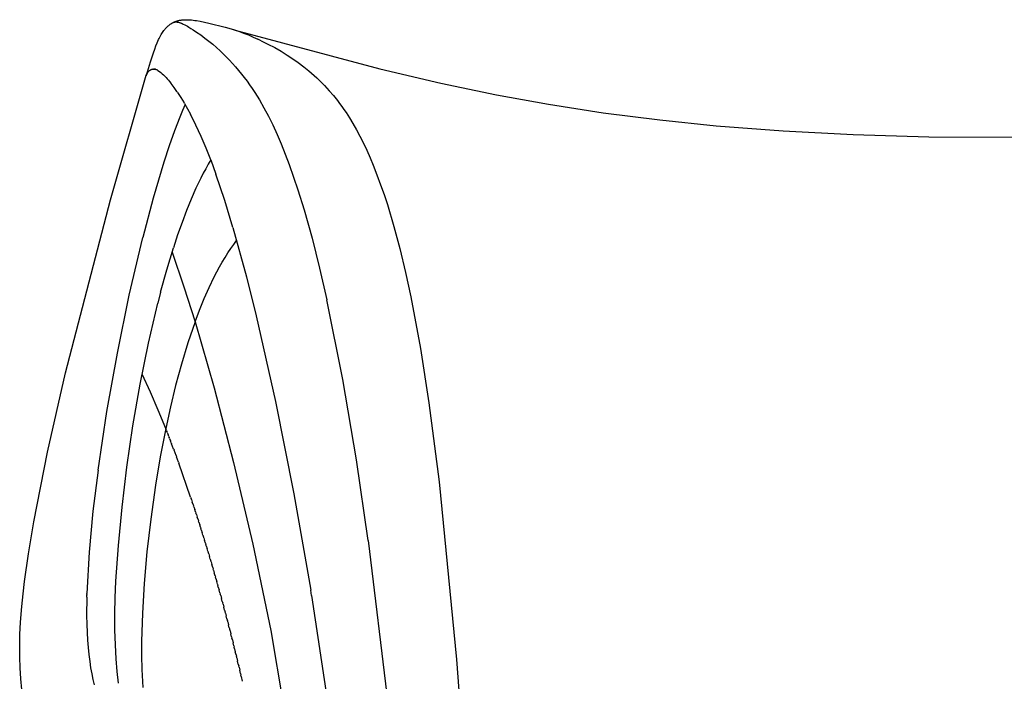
# Model space of a CAD drawing. Header units: millimetres. Extents: x 0 to 547, y 0 to 799.
# Tile 7 of 15: x 0 to 273, y 616 to 799. Entities that reach past the tile are written whole.
import ezdxf

# ---------------------------------------------------------------- set-up
doc = ezdxf.new("R2010")
doc.units = ezdxf.units.MM
doc.header["$MEASUREMENT"] = 0
doc.layers.add('Crea2D$visibili$tangenti', color=7, linetype='Continuous', true_color=0x000000)

msp = doc.modelspace()

# ---------------------------------------------------------------- linework, layer by layer
at = {"layer": 'Crea2D$visibili$tangenti'}
for p, q in [((41.62, 798.09), (41.82, 798.23)), ((41.82, 798.23), (41.94, 798.31)), ((41.94, 798.31), (42.05, 798.39)), ((42.05, 798.39), (42.16, 798.46)), ((42.16, 798.46), (42.28, 798.53)), ((42.28, 798.53), (42.39, 798.6)), ((42.39, 798.6), (42.51, 798.67)), ((42.51, 798.67), (42.55, 798.69)), ((42.55, 798.69), (42.6, 798.71)), ((42.6, 798.71), (42.64, 798.73)), ((42.61, 798.72), (42.74, 798.79)), ((42.64, 798.73), (42.69, 798.75)), ((42.69, 798.75), (42.73, 798.77)), ((42.73, 798.77), (42.78, 798.79)), ((42.74, 798.79), (42.88, 798.85)), ((42.78, 798.79), (42.82, 798.8)), ((42.82, 798.8), (42.87, 798.82)), ((42.87, 798.82), (42.9, 798.83)), ((42.88, 798.85), (43.02, 798.92)), ((42.9, 798.83), (42.92, 798.83)), ((42.92, 798.83), (42.97, 798.84)), ((42.97, 798.84), (43.03, 798.85)), ((43.02, 798.92), (43.16, 798.98)), ((43.03, 798.85), (43.08, 798.86)), ((43.08, 798.86), (43.13, 798.87)), ((43.13, 798.87), (43.19, 798.87)), ((43.16, 798.98), (43.3, 799.03)), ((43.19, 798.87), (43.24, 798.88)), ((43.24, 798.88), (43.29, 798.88)), ((43.29, 798.88), (43.35, 798.88)), ((43.3, 799.03), (43.45, 799.08)), ((43.35, 798.88), (43.4, 798.88)), ((43.4, 798.88), (43.46, 798.88)), ((43.45, 799.08), (43.59, 799.13)), ((43.46, 798.88), (43.51, 798.87)), ((43.51, 798.87), (43.57, 798.87)), ((43.57, 798.87), (43.62, 798.86)), ((43.59, 799.13), (43.74, 799.18)), ((43.62, 798.86), (43.67, 798.86)), ((43.67, 798.86), (43.73, 798.85)), ((43.73, 798.85), (43.79, 798.84)), ((43.74, 799.18), (43.89, 799.22)), ((43.79, 798.84), (43.86, 798.83)), ((43.86, 798.83), (43.93, 798.81)), ((43.89, 799.22), (44.04, 799.26)), ((43.93, 798.81), (43.99, 798.8)), ((43.99, 798.8), (44.13, 798.77)), ((44.04, 799.26), (44.2, 799.3)), ((44.13, 798.77), (44.26, 798.73)), ((44.2, 799.3), (44.36, 799.33)), ((44.26, 798.73), (44.41, 798.69)), ((44.36, 799.33), (44.51, 799.36)), ((44.41, 798.69), (44.55, 798.64)), ((44.51, 799.36), (44.67, 799.39)), ((44.55, 798.64), (44.7, 798.59)), ((44.67, 799.39), (44.83, 799.41)), ((44.7, 798.59), (44.84, 798.53)), ((44.83, 799.41), (44.99, 799.43)), ((44.84, 798.53), (44.99, 798.47)), ((44.99, 799.43), (45.16, 799.45)), ((44.99, 798.47), (45.13, 798.41)), ((45.13, 798.41), (45.41, 798.29)), ((45.16, 799.45), (45.34, 799.47)), ((45.34, 799.47), (45.52, 799.48)), ((45.41, 798.29), (45.81, 798.09)), ((45.52, 799.48), (45.7, 799.49)), ((45.7, 799.49), (46.06, 799.5)), ((46.06, 799.5), (46.42, 799.5)), ((46.42, 799.5), (46.85, 799.49)), ((46.85, 799.49), (47.28, 799.46)), ((47.28, 799.46), (47.71, 799.42)), ((47.71, 799.42), (48.14, 799.38)), ((48.14, 799.38), (48.63, 799.31)), ((48.63, 799.31), (49.13, 799.24)), ((49.13, 799.24), (50.11, 799.07)), ((50.11, 799.07), (51.31, 798.83)), ((51.31, 798.83), (52.51, 798.56)), ((52.51, 798.56), (57.02, 797.4)), ((39.28, 795.35), (39.45, 795.64)), ((39.45, 795.64), (39.63, 795.92)), ((39.63, 795.92), (39.81, 796.19)), ((39.81, 796.19), (40.01, 796.46)), ((40.01, 796.46), (40.19, 796.7)), ((40.19, 796.7), (40.29, 796.82)), ((40.29, 796.82), (40.38, 796.94)), ((40.38, 796.94), (40.47, 797.04)), ((40.47, 797.04), (40.57, 797.15)), ((40.57, 797.15), (40.67, 797.25)), ((40.67, 797.25), (40.76, 797.35)), ((40.76, 797.35), (40.86, 797.44)), ((40.86, 797.44), (40.96, 797.54)), ((40.96, 797.54), (41.06, 797.63)), ((41.06, 797.63), (41.16, 797.72)), ((41.16, 797.72), (41.27, 797.81)), ((41.27, 797.81), (41.39, 797.91)), ((41.39, 797.91), (41.62, 798.09)), ((45.81, 798.09), (46.2, 797.89)), ((46.2, 797.89), (46.59, 797.67)), ((46.59, 797.67), (46.97, 797.45)), ((46.97, 797.45), (47.55, 797.1)), ((47.55, 797.1), (48.13, 796.73)), ((48.13, 796.73), (49.12, 796.07)), ((49.12, 796.07), (50.29, 795.25)), ((57.02, 797.4), (59.38, 796.75)), ((59.38, 796.75), (60.77, 796.3)), ((59.48, 796.72), (99.98, 785.9)), ((60.77, 796.3), (62.13, 795.8)), ((62.13, 795.8), (63.49, 795.27)), ((37.84, 792.26), (38.19, 793.12)), ((38.19, 793.12), (38.37, 793.54)), ((38.37, 793.54), (38.56, 793.96)), ((38.56, 793.96), (38.73, 794.32)), ((38.73, 794.32), (38.91, 794.67)), ((38.91, 794.67), (39.09, 795.01)), ((39.09, 795.01), (39.28, 795.35)), ((50.29, 795.25), (51.44, 794.39)), ((51.44, 794.39), (52.52, 793.55)), ((52.52, 793.55), (53.58, 792.68)), ((63.49, 795.27), (64.82, 794.69)), ((64.82, 794.69), (66.14, 794.08)), ((67.01, 793.67), (66.14, 794.08)), ((67.01, 793.67), (68.92, 792.74)), ((68.92, 792.74), (70.8, 791.75)), ((36.3, 787.79), (37.13, 790.32)), ((37.13, 790.32), (37.48, 791.29)), ((37.48, 791.29), (37.84, 792.26)), ((53.58, 792.68), (54.62, 791.79)), ((54.62, 791.79), (55.63, 790.87)), ((55.63, 790.87), (56.53, 790.02)), ((56.53, 790.02), (57.4, 789.14)), ((70.8, 791.75), (72.55, 790.75)), ((72.55, 790.75), (74.27, 789.69)), ((35.18, 784.14), (36.3, 787.79)), ((57.4, 789.14), (58.26, 788.25)), ((58.26, 788.25), (59.1, 787.34)), ((59.1, 787.34), (59.95, 786.39)), ((74.27, 789.69), (75.84, 788.66)), ((75.84, 788.66), (77.36, 787.58)), ((77.36, 787.58), (78.86, 786.45)), ((35.31, 784.49), (35.33, 784.53)), ((35.34, 784.54), (35.33, 784.53)), ((35.34, 784.54), (35.35, 784.57)), ((35.36, 784.59), (35.35, 784.57)), ((35.36, 784.59), (35.37, 784.6)), ((35.39, 784.65), (35.37, 784.6)), ((35.41, 784.69), (35.39, 784.65)), ((35.41, 784.69), (35.43, 784.71)), ((35.44, 784.73), (35.43, 784.71)), ((35.44, 784.73), (35.45, 784.74)), ((35.47, 784.78), (35.45, 784.74)), ((35.49, 784.81), (35.47, 784.78)), ((35.49, 784.81), (35.51, 784.84)), ((35.52, 784.85), (35.51, 784.84)), ((35.52, 784.85), (35.56, 784.89)), ((35.58, 784.92), (35.56, 784.89)), ((35.58, 784.92), (35.61, 784.96)), ((35.61, 784.96), (35.65, 785)), ((35.67, 785.02), (35.65, 785)), ((35.67, 785.02), (35.7, 785.05)), ((35.7, 785.05), (35.74, 785.09)), ((35.76, 785.1), (35.74, 785.09)), ((35.76, 785.1), (35.79, 785.13)), ((35.82, 785.16), (35.79, 785.13)), ((35.82, 785.16), (35.84, 785.18)), ((35.88, 785.21), (35.84, 785.18)), ((35.88, 785.21), (35.89, 785.22)), ((35.99, 785.29), (35.89, 785.22)), ((36.09, 785.37), (35.99, 785.29)), ((36.09, 785.37), (36.15, 785.41)), ((36.16, 785.42), (36.15, 785.41)), ((36.16, 785.42), (36.21, 785.45)), ((36.24, 785.47), (36.21, 785.45)), ((36.24, 785.47), (36.26, 785.49)), ((36.33, 785.53), (36.26, 785.49)), ((36.4, 785.57), (36.33, 785.53)), ((36.4, 785.57), (36.45, 785.6)), ((36.45, 785.6), (36.5, 785.63)), ((36.53, 785.64), (36.5, 785.63)), ((36.53, 785.64), (36.57, 785.66)), ((36.58, 785.66), (36.57, 785.66)), ((36.58, 785.66), (36.64, 785.69)), ((36.67, 785.7), (36.64, 785.69)), ((36.67, 785.7), (36.7, 785.71)), ((36.77, 785.73), (36.7, 785.71)), ((36.82, 785.75), (36.77, 785.73)), ((36.77, 785.73), (36.77, 785.73)), ((36.82, 785.75), (36.84, 785.75)), ((36.89, 785.76), (36.84, 785.75)), ((36.89, 785.76), (36.96, 785.78)), ((36.97, 785.78), (36.96, 785.78)), ((36.97, 785.78), (36.99, 785.78)), ((37.02, 785.79), (36.99, 785.78)), ((37.02, 785.79), (37.07, 785.79)), ((37.07, 785.79), (37.11, 785.79)), ((37.13, 785.8), (37.11, 785.79)), ((37.13, 785.8), (37.15, 785.8)), ((37.19, 785.8), (37.15, 785.8)), ((37.19, 785.8), (37.24, 785.8)), ((37.25, 785.8), (37.24, 785.8)), ((37.25, 785.8), (37.28, 785.8)), ((37.31, 785.79), (37.28, 785.8)), ((37.31, 785.79), (37.36, 785.79)), ((37.36, 785.79), (37.41, 785.78)), ((37.43, 785.78), (37.41, 785.78)), ((37.43, 785.78), (37.46, 785.78)), ((37.5, 785.77), (37.46, 785.78)), ((37.5, 785.77), (37.55, 785.76)), ((37.56, 785.76), (37.55, 785.76)), ((37.56, 785.76), (37.6, 785.75)), ((37.63, 785.74), (37.6, 785.75)), ((37.63, 785.74), (37.65, 785.74)), ((37.7, 785.73), (37.65, 785.74)), ((37.7, 785.73), (37.75, 785.71)), ((37.77, 785.71), (37.75, 785.71)), ((37.77, 785.71), (37.8, 785.7)), ((37.84, 785.68), (37.8, 785.7)), ((37.84, 785.68), (37.9, 785.66)), ((37.91, 785.66), (37.9, 785.66)), ((37.91, 785.66), (37.95, 785.64)), ((37.98, 785.63), (37.95, 785.64)), ((37.98, 785.63), (38.05, 785.6)), ((38.05, 785.6), (38.12, 785.57)), ((38.14, 785.56), (38.12, 785.57)), ((38.14, 785.56), (38.18, 785.54)), ((38.22, 785.52), (38.18, 785.54)), ((38.22, 785.52), (38.28, 785.49)), ((38.28, 785.49), (38.35, 785.45)), ((38.38, 785.43), (38.35, 785.45)), ((38.38, 785.43), (38.79, 785.14)), ((38.79, 785.14), (39.18, 784.83)), ((39.18, 784.83), (39.57, 784.51)), ((39.57, 784.51), (39.94, 784.17)), ((59.95, 786.39), (60.77, 785.41)), ((60.77, 785.41), (61.58, 784.42)), ((78.86, 786.45), (80.31, 785.28)), ((80.31, 785.28), (81.05, 784.64)), ((81.05, 784.64), (81.79, 783.98)), ((99.98, 785.9), (116.96, 781.89)), ((25.19, 749.45), (35.15, 784.06)), ((35.13, 783.99), (35.12, 783.94)), ((35.15, 784.06), (35.17, 784.11)), ((35.17, 784.13), (35.18, 784.16)), ((35.17, 784.13), (35.17, 784.11)), ((35.2, 784.2), (35.18, 784.16)), ((35.22, 784.27), (35.2, 784.21)), ((35.2, 784.2), (35.2, 784.21)), ((35.24, 784.32), (35.22, 784.27)), ((35.24, 784.32), (35.25, 784.36)), ((35.27, 784.38), (35.25, 784.36)), ((35.29, 784.45), (35.27, 784.4)), ((35.27, 784.38), (35.27, 784.4)), ((35.31, 784.49), (35.29, 784.45)), ((39.94, 784.17), (40.3, 783.82)), ((40.3, 783.82), (40.65, 783.46)), ((40.65, 783.46), (40.99, 783.09)), ((40.99, 783.09), (41.32, 782.71)), ((41.32, 782.71), (41.63, 782.32)), ((41.63, 782.32), (41.93, 781.92)), ((41.99, 781.85), (41.93, 781.92)), ((41.99, 781.85), (42.04, 781.78)), ((42.86, 780.68), (42.04, 781.78)), ((61.58, 784.42), (62.36, 783.41)), ((62.36, 783.41), (63.11, 782.41)), ((63.11, 782.41), (63.84, 781.4)), ((81.79, 783.98), (82.51, 783.32)), ((82.51, 783.32), (83.22, 782.64)), ((83.22, 782.64), (83.92, 781.95)), ((83.92, 781.95), (84.61, 781.24)), ((116.96, 781.89), (132.34, 778.66)), ((43.65, 779.57), (42.86, 780.68)), ((43.65, 779.57), (43.73, 779.45)), ((43.83, 779.3), (43.73, 779.45)), ((43.83, 779.3), (44.75, 777.87)), ((63.84, 781.4), (64.55, 780.37)), ((64.55, 780.37), (65.24, 779.33)), ((65.24, 779.33), (65.91, 778.28)), ((84.61, 781.24), (85.28, 780.52)), ((85.28, 780.52), (85.94, 779.79)), ((85.94, 779.79), (87.1, 778.45)), ((44.75, 777.87), (45.64, 776.42)), ((45.73, 776.27), (45.64, 776.42)), ((65.91, 778.28), (66.56, 777.21)), ((66.56, 777.21), (67.81, 775.05)), ((87.1, 778.45), (88.21, 777.06)), ((88.21, 777.06), (88.83, 776.24)), ((132.34, 778.66), (146.84, 776.02)), ((45.2, 774.26), (44.47, 772.48)), ((45.93, 775.93), (45.2, 774.26)), ((45.73, 776.27), (47.38, 773.31)), ((67.81, 775.05), (69.07, 772.69)), ((88.83, 776.24), (89.44, 775.41)), ((89.44, 775.41), (90.03, 774.57)), ((90.03, 774.57), (90.61, 773.72)), ((90.61, 773.72), (91.56, 772.23)), ((146.84, 776.02), (162.01, 773.67)), ((162.01, 773.67), (177.68, 771.68)), ((44.47, 772.48), (43, 768.64)), ((48.94, 770.19), (47.38, 773.31)), ((69.07, 772.69), (70.25, 770.3)), ((91.56, 772.23), (92.47, 770.72)), ((177.68, 771.68), (193.39, 770.07)), ((43, 768.64), (41.52, 764.44)), ((50.41, 767.03), (48.94, 770.19)), ((70.25, 770.3), (71.46, 767.67)), ((92.47, 770.72), (93.49, 768.93)), ((93.49, 768.93), (94.46, 767.12)), ((193.39, 770.07), (211.98, 768.63)), ((211.98, 768.63), (231.4, 767.6)), ((51.78, 763.82), (50.41, 767.03)), ((71.46, 767.67), (72.6, 765.01)), ((94.46, 767.12), (95.42, 765.19)), ((231.4, 767.6), (252.37, 766.97)), ((252.37, 766.97), (283.99, 766.83)), ((41.52, 764.44), (40.03, 759.91)), ((53.05, 760.57), (51.78, 763.82)), ((72.6, 765.01), (73.74, 762.15)), ((95.42, 765.19), (96.34, 763.24)), ((96.34, 763.24), (97.26, 761.18)), ((40.03, 759.91), (37.08, 749.95)), ((53.05, 760.57), (52.34, 759.38)), ((53.05, 760.57), (54.48, 756.66)), ((73.74, 762.15), (74.83, 759.27)), ((97.26, 761.18), (98.13, 759.1)), ((51.64, 758.14), (50.95, 756.85)), ((52.34, 759.38), (51.64, 758.14)), ((74.83, 759.27), (76.06, 755.79)), ((98.13, 759.1), (99.2, 756.4)), ((50.27, 755.51), (48.92, 752.69)), ((50.95, 756.85), (50.27, 755.51)), ((56.95, 749.26), (54.48, 756.66)), ((76.06, 755.79), (77.23, 752.3)), ((99.2, 756.4), (100.21, 753.67)), ((48.92, 752.69), (47.61, 749.69)), ((77.23, 752.3), (78.96, 746.72)), ((100.21, 753.67), (101.16, 750.93)), ((12.75, 701.45), (25.19, 749.45)), ((37.08, 749.95), (34.19, 739.02)), ((47.61, 749.69), (46.32, 746.52)), ((59.21, 741.81), (56.95, 749.26)), ((101.16, 750.93), (102.07, 748.16)), ((46.32, 746.52), (45.07, 743.2)), ((78.96, 746.72), (81.17, 738.85)), ((102.07, 748.16), (103.9, 742.08)), ((45.07, 743.2), (43.85, 739.73)), ((59.21, 741.81), (62.96, 728.15)), ((103.9, 742.08), (105.54, 735.94)), ((30.44, 723.01), (34.19, 739.02)), ((43.85, 739.73), (42.67, 736.13)), ((59.42, 737.11), (60.24, 738.23)), ((81.17, 738.85), (83.28, 730.51)), ((40.83, 730.04), (42.67, 736.13)), ((57.81, 734.75), (58.61, 735.96)), ((58.61, 735.96), (59.42, 737.11)), ((105.54, 735.94), (107.14, 729.28)), ((42.29, 734.93), (45.62, 725.3)), ((56.26, 732.21), (57.03, 733.5)), ((57.03, 733.5), (57.81, 734.75)), ((39.14, 723.9), (40.83, 730.04)), ((54.76, 729.51), (55.5, 730.88)), ((55.5, 730.88), (56.26, 732.21)), ((83.28, 730.51), (85.3, 721.76)), ((52.62, 725.17), (54.03, 728.1)), ((54.03, 728.1), (54.76, 729.51)), ((62.96, 728.15), (65.68, 717.27)), ((107.14, 729.28), (108.59, 722.59)), ((45.62, 725.3), (48.69, 715.58)), ((51.25, 722.1), (52.62, 725.17)), ((27.12, 706.9), (30.44, 723.01)), ((39.14, 723.9), (38.33, 720.76)), ((49.95, 718.9), (51.25, 722.1)), ((89.7, 699.58), (85.3, 721.76)), ((108.59, 722.59), (111.27, 708.26)), ((35.75, 709.69), (38.33, 720.76)), ((48.69, 715.58), (49.95, 718.9)), ((65.68, 717.27), (71.02, 693.54)), ((48.69, 715.58), (46.73, 709.76)), ((48.69, 715.58), (53.97, 697.32)), ((33.45, 698.29), (35.75, 709.69)), ((46.73, 709.76), (44.93, 703.88)), ((111.27, 708.26), (113.62, 693.12)), ((24.23, 690.71), (27.12, 706.9)), ((44.93, 703.88), (43.3, 697.96)), ((7.74, 679.46), (12.75, 701.45)), ((36.29, 696.11), (33.99, 701.09)), ((31.45, 686.76), (33.45, 698.29)), ((43.3, 697.96), (41.84, 691.99)), ((53.97, 697.32), (59.38, 676.55)), ((93.51, 677.29), (89.7, 699.58)), ((38.48, 691.07), (36.29, 696.11)), ((41.84, 691.99), (40.54, 685.98)), ((71.02, 693.54), (76.12, 667.88)), ((113.62, 693.12), (116.42, 671.25)), ((21.76, 674.45), (24.23, 690.71)), ((40.54, 685.98), (38.48, 691.07)), ((29.77, 675.32), (31.45, 686.76)), ((40.54, 685.98), (39.02, 678.13)), ((40.76, 685.43), (40.54, 685.98)), ((40.76, 685.43), (40.87, 685.15)), ((40.98, 684.88), (40.87, 685.15)), ((40.98, 684.88), (41.2, 684.32)), ((41.42, 683.75), (41.2, 684.32)), ((41.42, 683.75), (41.53, 683.47)), ((41.63, 683.19), (41.53, 683.47)), ((41.63, 683.19), (41.85, 682.61)), ((42.08, 682.04), (41.85, 682.61)), ((42.08, 682.04), (42.19, 681.75)), ((42.74, 680.28), (42.19, 681.75)), ((3.92, 660.13), (7.74, 679.46)), ((39.02, 678.13), (37.7, 670.24)), ((42.74, 680.28), (42.85, 679.98)), ((43.41, 678.49), (42.85, 679.98)), ((43.41, 678.49), (43.52, 678.18)), ((44.08, 676.65), (43.52, 678.18)), ((28.41, 664.17), (29.77, 675.32)), ((44.08, 676.65), (44.19, 676.35)), ((47.47, 666.96), (44.19, 676.35)), ((59.38, 676.55), (64.71, 653.89)), ((96.72, 654.91), (93.51, 677.29)), ((21.76, 674.45), (20.32, 663.07)), ((37.7, 670.24), (36.37, 660.86)), ((116.42, 671.25), (121.26, 621.91)), ((76.12, 667.88), (80.82, 641.11)), ((47.47, 666.96), (47.59, 666.62)), ((47.7, 666.28), (47.59, 666.62)), ((47.7, 666.28), (47.93, 665.6)), ((48.15, 664.91), (47.93, 665.6)), ((48.15, 664.91), (48.27, 664.57)), ((48.38, 664.22), (48.27, 664.57)), ((20.32, 663.07), (19.27, 651.64)), ((27.4, 653.53), (28.41, 664.17)), ((48.38, 664.22), (48.61, 663.53)), ((48.84, 662.84), (48.61, 663.53)), ((48.84, 662.84), (48.95, 662.49)), ((49.06, 662.14), (48.95, 662.49)), ((49.06, 662.14), (49.29, 661.44)), ((2.43, 651.21), (3.92, 660.13)), ((36.37, 660.86), (35.33, 651.73)), ((49.52, 660.73), (49.29, 661.44)), ((49.52, 660.73), (49.63, 660.37)), ((49.75, 660.02), (49.63, 660.37)), ((49.75, 660.02), (49.97, 659.31)), ((50.2, 658.59), (49.97, 659.31)), ((50.2, 658.59), (50.32, 658.23)), ((50.43, 657.87), (50.32, 658.23)), ((50.43, 657.87), (50.66, 657.15)), ((50.88, 656.42), (50.66, 657.15)), ((50.88, 656.42), (51, 656.05)), ((51.11, 655.69), (51, 656.05)), ((26.74, 643.61), (27.4, 653.53)), ((51.11, 655.69), (51.34, 654.96)), ((51.56, 654.22), (51.34, 654.96)), ((51.56, 654.22), (51.68, 653.85)), ((51.79, 653.48), (51.68, 653.85)), ((51.79, 653.48), (52.02, 652.73)), ((64.71, 653.89), (69.7, 629.97)), ((96.72, 654.91), (102.25, 609.78)), ((1.34, 643.56), (2.43, 651.21)), ((19.27, 651.64), (18.62, 640.18)), ((35.33, 651.73), (34.57, 642.97)), ((52.24, 651.99), (52.02, 652.73)), ((52.24, 651.99), (52.35, 651.61)), ((52.47, 651.24), (52.35, 651.61)), ((52.47, 651.24), (52.69, 650.49)), ((52.92, 649.73), (52.69, 650.49)), ((52.92, 649.73), (53.03, 649.35)), ((53.14, 648.97), (53.03, 649.35)), ((53.14, 648.97), (53.37, 648.21)), ((53.59, 647.44), (53.37, 648.21)), ((53.59, 647.44), (53.7, 647.06)), ((53.81, 646.67), (53.7, 647.06)), ((53.81, 646.67), (54.04, 645.9)), ((54.26, 645.13), (54.04, 645.9)), ((54.26, 645.13), (54.37, 644.74)), ((0.93, 640.1), (1.34, 643.56)), ((26.55, 638.99), (26.74, 643.61)), ((34.57, 642.97), (34.08, 634.73)), ((54.48, 644.35), (54.37, 644.74)), ((54.48, 644.35), (54.71, 643.57)), ((54.93, 642.78), (54.71, 643.57)), ((54.93, 642.78), (55.04, 642.39)), ((55.15, 642), (55.04, 642.39)), ((0.58, 636.63), (0.93, 640.1)), ((18.6, 639.15), (18.61, 639.74)), ((18.62, 639.96), (18.61, 639.74)), ((18.62, 639.96), (18.62, 640.18)), ((55.15, 642), (55.37, 641.21)), ((55.59, 640.42), (55.37, 641.21)), ((55.59, 640.42), (55.7, 640.02)), ((55.81, 639.62), (55.7, 640.02)), ((81.06, 639.64), (80.82, 641.11)), ((81.06, 639.64), (86.69, 602.29)), ((18.6, 639.15), (18.58, 634.06)), ((26.46, 634.63), (26.55, 638.99)), ((55.81, 639.62), (56.03, 638.82)), ((56.25, 638.02), (56.03, 638.82)), ((56.25, 638.02), (56.36, 637.62)), ((56.47, 637.22), (56.36, 637.62)), ((56.47, 637.22), (56.68, 636.41)), ((0.24, 632.2), (0.58, 636.63)), ((26.46, 630.11), (26.46, 634.63)), ((34.08, 634.73), (33.86, 626.92)), ((56.9, 635.6), (56.68, 636.41)), ((56.9, 635.6), (57.01, 635.2)), ((57.12, 634.79), (57.01, 635.2)), ((57.12, 634.79), (57.33, 633.98)), ((0.08, 628.81), (0.24, 632.2)), ((18.58, 634.06), (18.63, 631.69)), ((18.63, 631.69), (18.72, 629.42)), ((57.55, 633.16), (57.33, 633.98)), ((57.55, 633.16), (57.66, 632.75)), ((57.76, 632.34), (57.66, 632.75)), ((57.76, 632.34), (57.98, 631.52)), ((58.19, 630.69), (57.98, 631.52)), ((0.01, 625.69), (0.08, 628.81)), ((18.72, 629.42), (18.85, 627.25)), ((26.57, 625.93), (26.46, 630.11)), ((58.19, 630.69), (58.3, 630.28)), ((58.4, 629.86), (58.3, 630.28)), ((58.4, 629.86), (58.62, 629.03)), ((58.83, 628.2), (58.62, 629.03)), ((69.7, 629.97), (81.59, 560.74)), ((18.85, 627.25), (19.01, 625.19)), ((33.86, 626.92), (33.85, 623.02)), ((58.83, 628.2), (58.93, 627.79)), ((59.04, 627.37), (58.93, 627.79)), ((59.04, 627.37), (59.25, 626.53)), ((59.46, 625.69), (59.25, 626.53)), ((0.02, 622.57), (0.01, 625.69)), ((19.01, 625.19), (19.21, 623.23)), ((19.21, 623.23), (19.44, 621.37)), ((26.79, 622.07), (26.57, 625.93)), ((59.46, 625.69), (59.56, 625.27)), ((59.66, 624.85), (59.56, 625.27)), ((59.66, 624.85), (59.87, 624)), ((60.08, 623.16), (59.87, 624)), ((0.12, 619.55), (0.02, 622.57)), ((19.44, 621.37), (19.7, 619.6)), ((27.09, 618.53), (26.79, 622.07)), ((33.85, 623.02), (33.94, 619.12)), ((60.08, 623.16), (60.18, 622.73)), ((60.28, 622.31), (60.18, 622.73)), ((60.28, 622.31), (60.49, 621.46)), ((60.69, 620.6), (60.49, 621.46)), ((60.69, 620.6), (60.8, 620.17)), ((121.26, 621.91), (125.64, 562.09)), ((0.32, 616.53), (0.12, 619.55)), ((19.7, 619.6), (19.99, 617.93)), ((19.99, 617.93), (20.31, 616.34)), ((27.48, 615.28), (27.09, 618.53)), ((33.94, 619.12), (34.19, 614.07)), ((60.9, 619.74), (60.8, 620.17)), ((60.9, 619.74), (61.1, 618.89)), ((61.3, 618.03), (61.1, 618.89)), ((61.3, 618.03), (61.4, 617.59)), ((0.62, 613.57), (0.32, 616.53)), ((20.31, 616.34), (20.65, 614.84)), ((61.5, 617.16), (61.4, 617.59)), ((61.5, 617.16), (61.81, 615.83))]:
    msp.add_line(p, q, dxfattribs=at)

doc.saveas('drawing.dxf')
